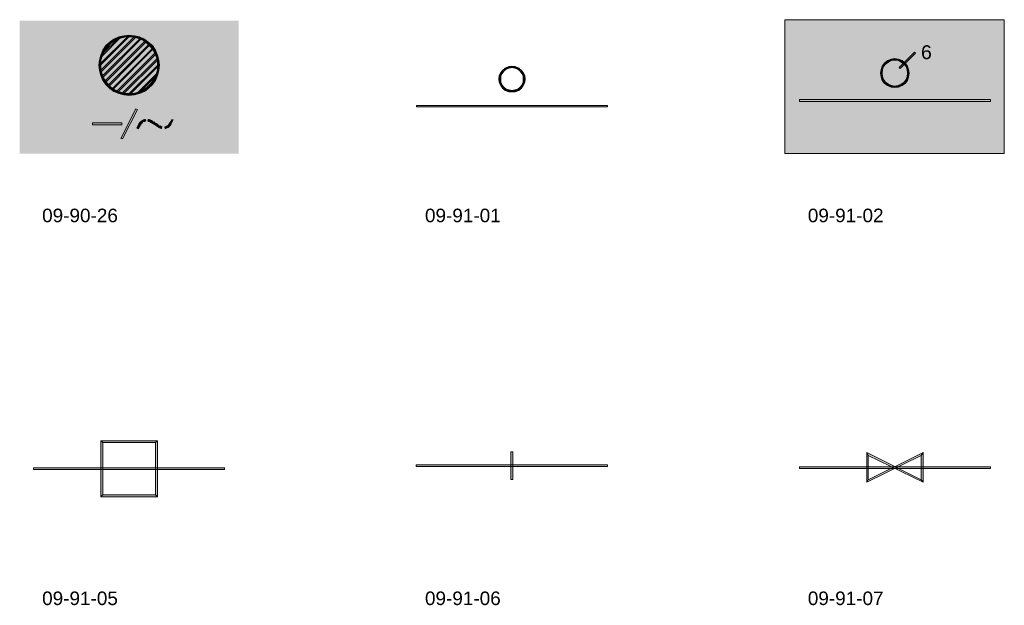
# Model space of a CAD drawing. Header units: millimetres. Extents: x 11 to 308, y -2333 to 36.
# Tile 79 of 85: x 11 to 178, y -383 to -284. Entities that reach past the tile are written whole.
import ezdxf

# ---------------------------------------------------------------- set-up
doc = ezdxf.new("R2010")
doc.units = ezdxf.units.MM
for name, color, linetype, lineweight in [('DGE_DATOS', 7, 'Continuous', 0), ('DGE_SIMBOLOS', 7, 'Continuous', 0), ('DGE_TEXTOS', 7, 'Continuous', 0)]:
    doc.layers.add(name, color=color, linetype=linetype, lineweight=lineweight)
doc.styles.add('DGE_ARIAL', font='arial.ttf')

# ---------------------------------------------------------------- blocks, each defined once
blk = doc.blocks.new('DGE_09_90_26')
at = {"layer": 'DGE_SIMBOLOS', "true_color": 0xffffff}
blk.add_hatch(color=7, dxfattribs=at).paths.add_polyline_path([(-18.81, 11.21), (18.36, 11.21), (18.36, -11.39), (-18.81, -11.39), (-18.81, 11.21)], flags=0)
at = {"layer": 'DGE_SIMBOLOS', "true_color": 0x000000}
for points in [[(-5.26, 3.76), (-5.09, 3.59), (-0.35, 8.67), (-5.26, 3.76)], [(-5.18, 2.66), (-5.01, 2.49), (0.75, 8.59), (-5.18, 2.66)], [(-5.09, 3.59), (-0.35, 8.67), (-0.18, 8.59), (-5.09, 3.59)], [(-5.01, 2.49), (0.75, 8.59), (0.92, 8.42), (-5.01, 2.49)], [(-5.01, 5.29), (-4.84, 5.12), (-1.88, 8.42), (-5.01, 5.29)], [(-4.84, 5.12), (-1.88, 8.42), (-1.71, 8.34), (-4.84, 5.12)], [(-1.96, 8.5), (-1.88, 8.17), (-2.81, 8.08), (-1.96, 8.5)], [(-1.11, 8.67), (-1.03, 8.42), (-1.96, 8.5), (-1.11, 8.67)], [(-1.03, 8.42), (-1.96, 8.5), (-1.88, 8.17), (-1.03, 8.42)], [(-0.18, 8.76), (-0.18, 8.5), (-1.11, 8.67), (-0.18, 8.76)], [(-0.18, 8.5), (-1.11, 8.67), (-1.03, 8.42), (-0.18, 8.5)], [(0.66, 8.67), (0.58, 8.42), (-0.18, 8.76), (0.66, 8.67)], [(0.58, 8.42), (-0.18, 8.76), (-0.18, 8.5), (0.58, 8.42)], [(1.43, 8.17), (0.66, 8.67), (0.58, 8.42), (1.43, 8.17)], [(1.51, 8.5), (1.43, 8.17), (0.66, 8.67), (1.51, 8.5)], [(2.19, 7.83), (1.51, 8.5), (1.43, 8.17), (2.19, 7.83)], [(2.36, 8.08), (2.19, 7.83), (1.51, 8.5), (2.36, 8.08)], [(-4.84, 1.73), (-4.67, 1.56), (1.76, 8.25), (-4.84, 1.73)], [(-4.67, 1.56), (1.76, 8.25), (1.85, 8.17), (-4.67, 1.56)], [(-4.16, 6.98), (-3.91, 6.73), (-4.67, 6.22), (-4.16, 6.98)], [(-3.91, 6.73), (-4.67, 6.22), (-4.42, 6.05), (-3.91, 6.73)], [(-4.42, 0.88), (-4.25, 0.72), (2.53, 7.83), (-4.42, 0.88)], [(-4.25, 0.72), (2.53, 7.83), (2.7, 7.66), (-4.25, 0.72)], [(-3.49, 7.57), (-3.32, 7.32), (-4.16, 6.98), (-3.49, 7.57)], [(-3.32, 7.32), (-4.16, 6.98), (-3.91, 6.73), (-3.32, 7.32)], [(-3.82, 0.21), (-3.65, 0.04), (3.2, 7.23), (-3.82, 0.21)], [(-3.65, 0.04), (3.2, 7.23), (3.37, 7.15), (-3.65, 0.04)], [(-2.81, 8.08), (-2.64, 7.83), (-3.49, 7.57), (-2.81, 8.08)], [(-2.64, 7.83), (-3.49, 7.57), (-3.32, 7.32), (-2.64, 7.83)], [(-1.88, 8.17), (-2.81, 8.08), (-2.64, 7.83), (-1.88, 8.17)], [(2.86, 7.32), (2.36, 8.08), (2.19, 7.83), (2.86, 7.32)], [(3.03, 7.57), (2.86, 7.32), (2.36, 8.08), (3.03, 7.57)], [(3.46, 6.73), (3.03, 7.57), (2.86, 7.32), (3.46, 6.73)], [(3.71, 6.98), (3.46, 6.73), (3.03, 7.57), (3.71, 6.98)], [(3.97, 6.05), (3.71, 6.98), (3.46, 6.73), (3.97, 6.05)], [(4.22, 6.22), (3.97, 6.05), (3.71, 6.98), (4.22, 6.22)], [(-5.01, 5.37), (-4.76, 5.29), (-5.26, 4.53), (-5.01, 5.37)], [(-4.76, 5.29), (-5.26, 4.53), (-5.01, 4.53), (-4.76, 5.29)], [(-4.67, 6.22), (-4.42, 6.05), (-5.01, 5.37), (-4.67, 6.22)], [(-4.42, 6.05), (-5.01, 5.37), (-4.76, 5.29), (-4.42, 6.05)], [(-3.15, -0.39), (-2.98, -0.47), (3.8, 6.56), (-3.15, -0.39)], [(-2.98, -0.47), (3.8, 6.56), (3.88, 6.47), (-2.98, -0.47)], [(-2.38, -0.81), (-2.22, -0.98), (4.22, 5.8), (-2.38, -0.81)], [(-2.22, -0.98), (4.22, 5.8), (4.39, 5.63), (-2.22, -0.98)], [(4.3, 5.29), (4.22, 6.22), (3.97, 6.05), (4.3, 5.29)], [(4.56, 5.37), (4.3, 5.29), (4.22, 6.22), (4.56, 5.37)], [(4.56, 4.53), (4.56, 5.37), (4.3, 5.29), (4.56, 4.53)], [(4.81, 4.53), (4.56, 4.53), (4.56, 5.37), (4.81, 4.53)], [(-5.26, 4.53), (-5.01, 4.53), (-5.35, 3.68), (-5.26, 4.53)], [(-5.01, 4.53), (-5.35, 3.68), (-5.01, 3.68), (-5.01, 4.53)], [(-5.35, 3.68), (-5.01, 3.68), (-5.26, 2.75), (-5.35, 3.68)], [(-5.01, 3.68), (-5.26, 2.75), (-5.01, 2.83), (-5.01, 3.68)], [(-1.45, -1.15), (-1.28, -1.32), (4.56, 4.86), (-1.45, -1.15)], [(-1.28, -1.32), (4.56, 4.86), (4.73, 4.69), (-1.28, -1.32)], [(-0.27, -1.23), (-0.18, -1.4), (4.64, 3.68), (-0.27, -1.23)], [(-0.18, -1.4), (4.64, 3.68), (4.81, 3.59), (-0.18, -1.4)], [(4.9, 3.68), (4.56, 3.68), (4.81, 4.53), (4.9, 3.68)], [(4.56, 3.68), (4.81, 4.53), (4.56, 4.53), (4.56, 3.68)], [(4.81, 2.75), (4.56, 2.83), (4.9, 3.68), (4.81, 2.75)], [(4.56, 2.83), (4.9, 3.68), (4.56, 3.68), (4.56, 2.83)], [(-5.26, 2.75), (-5.01, 2.83), (-5.01, 1.9), (-5.26, 2.75)], [(-5.01, 2.83), (-5.01, 1.9), (-4.76, 1.99), (-5.01, 2.83)], [(-5.01, 1.9), (-4.76, 1.99), (-4.67, 1.05), (-5.01, 1.9)], [(-4.76, 1.99), (-4.67, 1.05), (-4.42, 1.22), (-4.76, 1.99)], [(1.17, -1.06), (1.34, -1.15), (4.47, 2.24), (1.17, -1.06)], [(1.34, -1.15), (4.47, 2.24), (4.56, 2.07), (1.34, -1.15)], [(3.97, 1.22), (4.56, 1.9), (4.3, 1.99), (3.97, 1.22)], [(4.22, 1.05), (3.97, 1.22), (4.56, 1.9), (4.22, 1.05)], [(4.3, 1.99), (4.81, 2.75), (4.56, 2.83), (4.3, 1.99)], [(4.56, 1.9), (4.3, 1.99), (4.81, 2.75), (4.56, 1.9)], [(-4.67, 1.05), (-4.42, 1.22), (-4.16, 0.38), (-4.67, 1.05)], [(-4.42, 1.22), (-4.16, 0.38), (-3.91, 0.55), (-4.42, 1.22)], [(-4.16, 0.38), (-3.91, 0.55), (-3.49, -0.3), (-4.16, 0.38)], [(-3.91, 0.55), (-3.49, -0.3), (-3.32, -0.05), (-3.91, 0.55)], [(2.86, -0.05), (3.71, 0.38), (3.46, 0.55), (2.86, -0.05)], [(3.03, -0.3), (2.86, -0.05), (3.71, 0.38), (3.03, -0.3)], [(3.46, 0.55), (4.22, 1.05), (3.97, 1.22), (3.46, 0.55)], [(3.71, 0.38), (3.46, 0.55), (4.22, 1.05), (3.71, 0.38)], [(-3.49, -0.3), (-3.32, -0.05), (-2.81, -0.81), (-3.49, -0.3)], [(-3.32, -0.05), (-2.81, -0.81), (-2.64, -0.55), (-3.32, -0.05)], [(-2.81, -0.81), (-2.64, -0.55), (-1.96, -1.15), (-2.81, -0.81)], [(-2.64, -0.55), (-1.96, -1.15), (-1.88, -0.89), (-2.64, -0.55)], [(-1.96, -1.15), (-1.88, -0.89), (-1.11, -1.4), (-1.96, -1.15)], [(-1.88, -0.89), (-1.11, -1.4), (-1.03, -1.15), (-1.88, -0.89)], [(-1.11, -1.4), (-1.03, -1.15), (-0.18, -1.49), (-1.11, -1.4)], [(-1.03, -1.15), (-0.18, -1.49), (-0.18, -1.15), (-1.03, -1.15)], [(-0.18, -1.49), (-0.18, -1.15), (0.66, -1.4), (-0.18, -1.49)], [(-0.18, -1.15), (0.66, -1.4), (0.58, -1.15), (-0.18, -1.15)], [(0.58, -1.15), (1.51, -1.15), (1.43, -0.89), (0.58, -1.15)], [(0.66, -1.4), (0.58, -1.15), (1.51, -1.15), (0.66, -1.4)], [(1.43, -0.89), (2.36, -0.81), (2.19, -0.55), (1.43, -0.89)], [(1.51, -1.15), (1.43, -0.89), (2.36, -0.81), (1.51, -1.15)], [(2.19, -0.55), (3.03, -0.3), (2.86, -0.05), (2.19, -0.55)], [(2.36, -0.81), (2.19, -0.55), (3.03, -0.3), (2.36, -0.81)], [(0.92, -3.77), (-1.37, -8.85), (-1.62, -8.77), (0.92, -3.77)], [(1.17, -3.86), (0.92, -3.77), (-1.37, -8.85), (1.17, -3.86)], [(-1.45, -6.48), (-1.45, -6.14), (-6.45, -6.48), (-1.45, -6.48)], [(-1.45, -6.14), (-6.45, -6.48), (-6.45, -6.14), (-1.45, -6.14)], [(1.26, -6.65), (1.34, -7.16), (1.09, -6.99), (1.26, -6.65)], [(1.43, -6.31), (1.51, -6.74), (1.26, -6.65), (1.43, -6.31)], [(1.51, -6.74), (1.26, -6.65), (1.34, -7.16), (1.51, -6.74)], [(1.59, -6.06), (1.68, -6.48), (1.43, -6.31), (1.59, -6.06)], [(1.68, -6.48), (1.43, -6.31), (1.51, -6.74), (1.68, -6.48)], [(1.76, -5.89), (1.85, -6.23), (1.59, -6.06), (1.76, -5.89)], [(1.85, -6.23), (1.59, -6.06), (1.68, -6.48), (1.85, -6.23)], [(2.02, -5.72), (2.02, -6.06), (1.76, -5.89), (2.02, -5.72)], [(2.02, -6.06), (1.76, -5.89), (1.85, -6.23), (2.02, -6.06)], [(2.19, -5.63), (2.1, -5.97), (2.02, -5.72), (2.19, -5.63)], [(2.1, -5.97), (2.02, -5.72), (2.02, -6.06), (2.1, -5.97)], [(2.27, -5.89), (2.19, -5.63), (2.1, -5.97), (2.27, -5.89)], [(2.36, -5.55), (2.27, -5.89), (2.19, -5.63), (2.36, -5.55)], [(2.44, -5.89), (2.36, -5.55), (2.27, -5.89), (2.44, -5.89)], [(2.53, -5.55), (2.44, -5.89), (2.36, -5.55), (2.53, -5.55)], [(2.53, -5.89), (2.53, -5.55), (2.44, -5.89), (2.53, -5.89)], [(2.7, -5.8), (2.61, -5.55), (2.53, -5.89), (2.7, -5.8)], [(2.61, -5.55), (2.53, -5.89), (2.53, -5.55), (2.61, -5.55)], [(3.03, -5.89), (3.12, -5.55), (2.95, -5.8), (3.03, -5.89)], [(3.12, -5.89), (3.2, -5.55), (3.03, -5.89), (3.12, -5.89)], [(3.2, -5.55), (3.03, -5.89), (3.12, -5.55), (3.2, -5.55)], [(3.29, -5.63), (3.12, -5.89), (3.2, -5.55), (3.29, -5.63)], [(3.29, -5.97), (3.37, -5.63), (3.2, -5.89), (3.29, -5.97)], [(3.46, -5.72), (3.29, -5.97), (3.37, -5.63), (3.46, -5.72)], [(4.3, -6.23), (3.97, -6.4), (4.13, -6.14), (4.3, -6.23)], [(4.13, -6.48), (4.3, -6.23), (3.97, -6.4), (4.13, -6.48)], [(4.98, -6.99), (5.07, -6.65), (4.9, -6.9), (4.98, -6.99)], [(5.15, -6.74), (4.98, -6.99), (5.07, -6.65), (5.15, -6.74)], [(6.25, -6.65), (6.25, -6.99), (6.08, -6.74), (6.25, -6.65)], [(6.42, -6.57), (6.42, -6.9), (6.25, -6.65), (6.42, -6.57)], [(6.42, -6.9), (6.25, -6.65), (6.25, -6.99), (6.42, -6.9)], [(6.51, -6.4), (6.59, -6.74), (6.42, -6.57), (6.51, -6.4)], [(6.59, -6.74), (6.42, -6.57), (6.42, -6.9), (6.59, -6.74)], [(6.67, -6.14), (6.76, -6.57), (6.51, -6.4), (6.67, -6.14)], [(6.76, -6.57), (6.51, -6.4), (6.59, -6.74), (6.76, -6.57)], [(6.84, -5.89), (6.93, -6.31), (6.67, -6.14), (6.84, -5.89)], [(6.93, -6.31), (6.67, -6.14), (6.76, -6.57), (6.93, -6.31)], [(7.01, -5.55), (7.1, -5.97), (6.84, -5.89), (7.01, -5.55)], [(7.1, -5.97), (6.84, -5.89), (6.93, -6.31), (7.1, -5.97)], [(7.27, -5.63), (7.01, -5.55), (7.1, -5.97), (7.27, -5.63)], [(5.15, -7.07), (5.24, -6.74), (5.07, -6.99), (5.15, -7.07)], [(5.32, -6.82), (5.15, -7.07), (5.24, -6.74), (5.32, -6.82)], [(6, -6.74), (5.91, -7.07), (5.83, -6.82), (6, -6.74)], [(6, -7.07), (6, -6.74), (5.91, -7.07), (6, -7.07)], [(6.25, -6.99), (6.08, -6.74), (6, -7.07), (6.25, -6.99)], [(6.08, -6.74), (6, -7.07), (6, -6.74), (6.08, -6.74)]]:
    blk.add_hatch(color=18, dxfattribs=at).paths.add_polyline_path(points, flags=0)
at = {"layer": 'DGE_SIMBOLOS', "color": 18, "lineweight": 9, "true_color": 0x000000}
for points in [[(-5.26, 3.76), (-0.35, 8.67), (-0.18, 8.59), (-5.09, 3.68), (-5.26, 3.76)], [(-5.18, 2.66), (0.75, 8.59), (0.92, 8.42), (-5.01, 2.49), (-5.18, 2.66)], [(-5.01, 5.29), (-1.88, 8.42), (-1.71, 8.34), (-4.84, 5.12), (-5.01, 5.29)], [(-1.96, 8.5), (-2.81, 8.08), (-2.64, 7.83), (-1.88, 8.17), (-1.96, 8.5)], [(-1.11, 8.67), (-1.96, 8.5), (-1.88, 8.17), (-1.03, 8.42), (-1.11, 8.67)], [(-0.27, 8.76), (-1.11, 8.67), (-1.03, 8.42), (-0.27, 8.5), (-0.27, 8.76)], [(0.66, 8.67), (-0.27, 8.76), (-0.27, 8.5), (0.58, 8.42), (0.66, 8.67)], [(1.51, 8.5), (0.66, 8.67), (0.58, 8.42), (1.43, 8.17), (1.51, 8.5)], [(2.36, 8.08), (1.51, 8.5), (1.43, 8.17), (2.19, 7.83), (2.36, 8.08)], [(-4.84, 1.73), (1.68, 8.25), (1.85, 8.17), (-4.67, 1.56), (-4.84, 1.73)], [(-4.16, 6.98), (-4.67, 6.22), (-4.42, 6.05), (-3.91, 6.73), (-4.16, 6.98)], [(-4.42, 0.88), (2.53, 7.83), (2.7, 7.66), (-4.25, 0.72), (-4.42, 0.88)], [(-3.49, 7.57), (-4.16, 6.98), (-3.91, 6.73), (-3.32, 7.32), (-3.49, 7.57)], [(-3.82, 0.21), (3.2, 7.23), (3.37, 7.15), (-3.65, 0.04), (-3.82, 0.21)], [(-2.81, 8.08), (-3.49, 7.57), (-3.32, 7.32), (-2.64, 7.83), (-2.81, 8.08)], [(3.03, 7.57), (2.36, 8.08), (2.19, 7.83), (2.86, 7.32), (3.03, 7.57)], [(3.71, 6.98), (3.03, 7.57), (2.86, 7.32), (3.46, 6.73), (3.71, 6.98)], [(4.22, 6.22), (3.71, 6.98), (3.46, 6.73), (3.97, 6.05), (4.22, 6.22)], [(-5.01, 5.37), (-5.26, 4.53), (-5.01, 4.53), (-4.76, 5.29), (-5.01, 5.37)], [(-4.67, 6.22), (-5.01, 5.37), (-4.76, 5.29), (-4.42, 6.05), (-4.67, 6.22)], [(-3.15, -0.39), (3.8, 6.56), (3.88, 6.47), (-2.98, -0.47), (-3.15, -0.39)], [(-2.38, -0.81), (4.22, 5.8), (4.39, 5.63), (-2.22, -0.98), (-2.38, -0.81)], [(4.56, 5.37), (4.22, 6.22), (3.97, 6.05), (4.3, 5.29), (4.56, 5.37)], [(4.81, 4.53), (4.56, 5.37), (4.3, 5.29), (4.56, 4.53), (4.81, 4.53)], [(-5.26, 4.53), (-5.35, 3.68), (-5.01, 3.68), (-5.01, 4.53), (-5.26, 4.53)], [(-5.35, 3.68), (-5.26, 2.75), (-5.01, 2.83), (-5.01, 3.68), (-5.35, 3.68)], [(-1.45, -1.15), (4.56, 4.86), (4.73, 4.69), (-1.28, -1.32), (-1.45, -1.15)], [(-0.27, -1.23), (4.64, 3.68), (4.81, 3.59), (-0.18, -1.4), (-0.27, -1.23)], [(4.9, 3.68), (4.81, 4.53), (4.56, 4.53), (4.56, 3.68), (4.9, 3.68)], [(4.81, 2.75), (4.9, 3.68), (4.56, 3.68), (4.56, 2.83), (4.81, 2.75)], [(-5.26, 2.75), (-5.01, 1.9), (-4.76, 1.99), (-5.01, 2.83), (-5.26, 2.75)], [(-5.01, 1.9), (-4.67, 1.05), (-4.42, 1.22), (-4.76, 1.99), (-5.01, 1.9)], [(1.17, -1.06), (4.47, 2.24), (4.56, 2.07), (1.34, -1.15), (1.17, -1.06)], [(4.22, 1.05), (4.56, 1.9), (4.3, 1.99), (3.97, 1.22), (4.22, 1.05)], [(4.56, 1.9), (4.81, 2.75), (4.56, 2.83), (4.3, 1.99), (4.56, 1.9)], [(-4.67, 1.05), (-4.16, 0.38), (-3.91, 0.55), (-4.42, 1.22), (-4.67, 1.05)], [(-4.16, 0.38), (-3.49, -0.3), (-3.32, -0.05), (-3.91, 0.55), (-4.16, 0.38)], [(3.03, -0.3), (3.71, 0.38), (3.46, 0.55), (2.86, -0.05), (3.03, -0.3)], [(3.71, 0.38), (4.22, 1.05), (3.97, 1.22), (3.46, 0.55), (3.71, 0.38)], [(-3.49, -0.3), (-2.81, -0.81), (-2.64, -0.55), (-3.32, -0.05), (-3.49, -0.3)], [(-2.81, -0.81), (-1.96, -1.15), (-1.88, -0.89), (-2.64, -0.55), (-2.81, -0.81)], [(-1.96, -1.15), (-1.11, -1.4), (-1.03, -1.15), (-1.88, -0.89), (-1.96, -1.15)], [(-1.11, -1.4), (-0.27, -1.49), (-0.27, -1.15), (-1.03, -1.15), (-1.11, -1.4)], [(-0.27, -1.49), (0.66, -1.4), (0.58, -1.15), (-0.27, -1.15), (-0.27, -1.49)], [(0.66, -1.4), (1.51, -1.15), (1.43, -0.89), (0.58, -1.15), (0.66, -1.4)], [(1.51, -1.15), (2.36, -0.81), (2.19, -0.55), (1.43, -0.89), (1.51, -1.15)], [(2.36, -0.81), (3.03, -0.3), (2.86, -0.05), (2.19, -0.55), (2.36, -0.81)], [(1.17, -3.86), (-1.37, -8.85), (-1.62, -8.77), (0.92, -3.77), (1.17, -3.86)], [(-1.45, -6.48), (-6.45, -6.48), (-6.45, -6.14), (-1.45, -6.14), (-1.45, -6.48)], [(1.51, -6.74), (1.34, -7.16), (1.09, -6.99), (1.26, -6.65), (1.51, -6.74)], [(1.68, -6.48), (1.51, -6.74), (1.26, -6.65), (1.43, -6.31), (1.68, -6.48)], [(1.85, -6.23), (1.68, -6.48), (1.43, -6.31), (1.59, -6.06), (1.85, -6.23)], [(2.02, -6.06), (1.85, -6.23), (1.59, -6.06), (1.76, -5.89), (2.02, -6.06)], [(2.1, -5.97), (2.02, -6.06), (1.76, -5.89), (2.02, -5.72), (2.1, -5.97)], [(2.27, -5.89), (2.1, -5.97), (2.02, -5.72), (2.19, -5.63), (2.27, -5.89)], [(2.44, -5.89), (2.27, -5.89), (2.19, -5.63), (2.36, -5.55), (2.44, -5.89)], [(2.53, -5.8), (2.44, -5.89), (2.36, -5.55), (2.53, -5.55), (2.53, -5.8)], [(3.03, -5.89), (2.95, -5.8), (3.03, -5.55), (3.12, -5.55), (3.03, -5.89)], [(3.12, -5.89), (3.03, -5.89), (3.12, -5.55), (3.2, -5.55), (3.12, -5.89)], [(3.2, -5.89), (3.12, -5.89), (3.2, -5.55), (3.29, -5.63), (3.2, -5.89)], [(3.29, -5.97), (3.37, -5.63), (3.2, -5.89), (3.29, -5.97)], [(3.37, -5.97), (3.29, -5.97), (3.37, -5.63), (3.46, -5.72), (3.37, -5.97)], [(3.46, -6.06), (3.37, -5.97), (3.54, -5.72), (3.63, -5.72), (3.46, -6.06)], [(3.54, -6.06), (3.46, -6.06), (3.63, -5.72), (3.63, -5.8), (3.54, -6.06)], [(3.63, -6.14), (3.63, -6.06), (3.71, -5.8), (3.8, -5.89), (3.63, -6.14)], [(3.71, -6.23), (3.63, -6.14), (3.8, -5.89), (3.88, -5.97), (3.71, -6.23)], [(3.88, -6.31), (3.8, -6.23), (3.97, -5.97), (4.05, -6.06), (3.88, -6.31)], [(3.97, -6.4), (3.88, -6.31), (4.05, -6.06), (4.13, -6.14), (3.97, -6.4)], [(4.13, -6.48), (3.97, -6.4), (4.13, -6.14), (4.3, -6.23), (4.13, -6.48)], [(4.3, -6.57), (4.22, -6.48), (4.39, -6.23), (4.47, -6.31), (4.3, -6.57)], [(4.39, -6.65), (4.3, -6.57), (4.47, -6.31), (4.56, -6.4), (4.39, -6.65)], [(4.47, -6.74), (4.39, -6.65), (4.56, -6.4), (4.64, -6.48), (4.47, -6.74)], [(4.64, -6.82), (4.56, -6.74), (4.73, -6.48), (4.81, -6.57), (4.64, -6.82)], [(4.73, -6.9), (4.73, -6.82), (4.81, -6.57), (4.9, -6.65), (4.73, -6.9)], [(4.98, -6.99), (4.9, -6.9), (4.98, -6.65), (5.07, -6.65), (4.98, -6.99)], [(5.07, -6.99), (4.98, -6.99), (5.07, -6.65), (5.15, -6.74), (5.07, -6.99)], [(6.42, -6.9), (6.25, -6.99), (6.08, -6.74), (6.25, -6.65), (6.42, -6.9)], [(6.59, -6.74), (6.42, -6.9), (6.25, -6.65), (6.42, -6.57), (6.59, -6.74)], [(6.76, -6.57), (6.59, -6.74), (6.42, -6.57), (6.51, -6.4), (6.76, -6.57)], [(6.93, -6.31), (6.76, -6.57), (6.51, -6.4), (6.67, -6.14), (6.93, -6.31)], [(7.1, -5.97), (6.93, -6.31), (6.67, -6.14), (6.84, -5.89), (7.1, -5.97)], [(7.27, -5.63), (7.1, -5.97), (6.84, -5.89), (7.01, -5.55), (7.27, -5.63)], [(5.15, -7.07), (5.24, -6.74), (5.07, -6.99), (5.15, -7.07)], [(5.24, -7.07), (5.15, -7.07), (5.24, -6.74), (5.32, -6.82), (5.24, -7.07)], [(6, -7.07), (5.91, -7.07), (5.83, -6.82), (6, -6.74), (6, -7.07)], [(6.25, -6.99), (6, -7.07), (6, -6.74), (6.08, -6.74), (6.25, -6.99)]]:
    blk.add_lwpolyline(points, close=True, dxfattribs=at)
blk = doc.blocks.new('DGE_09_91_01')
at = {"layer": 'DGE_SIMBOLOS', "true_color": 0x000000}
for points in [[(-0.78, 3.42), (-0.69, 3.17), (-1.37, 3.17), (-0.78, 3.42)], [(-0.18, 3.51), (-0.18, 3.26), (-0.78, 3.42), (-0.18, 3.51)], [(-0.18, 3.26), (-0.78, 3.42), (-0.69, 3.17), (-0.18, 3.26)], [(0.32, 3.42), (0.24, 3.17), (-0.18, 3.51), (0.32, 3.42)], [(0.24, 3.17), (-0.18, 3.51), (-0.18, 3.26), (0.24, 3.17)], [(0.75, 3), (0.32, 3.42), (0.24, 3.17), (0.75, 3)], [(0.92, 3.17), (0.75, 3), (0.32, 3.42), (0.92, 3.17)], [(-2.38, 1.82), (-2.13, 1.82), (-2.47, 1.31), (-2.38, 1.82)], [(-2.13, 1.82), (-2.47, 1.31), (-2.13, 1.31), (-2.13, 1.82)], [(-2.13, 2.41), (-1.88, 2.24), (-2.38, 1.82), (-2.13, 2.41)], [(-1.88, 2.24), (-2.38, 1.82), (-2.13, 1.82), (-1.88, 2.24)], [(-1.79, 2.83), (-1.62, 2.66), (-2.13, 2.41), (-1.79, 2.83)], [(-1.62, 2.66), (-2.13, 2.41), (-1.88, 2.24), (-1.62, 2.66)], [(-1.37, 3.17), (-1.2, 3), (-1.79, 2.83), (-1.37, 3.17)], [(-1.2, 3), (-1.79, 2.83), (-1.62, 2.66), (-1.2, 3)], [(-0.69, 3.17), (-1.37, 3.17), (-1.2, 3), (-0.69, 3.17)], [(1.17, 2.66), (0.92, 3.17), (0.75, 3), (1.17, 2.66)], [(1.34, 2.83), (1.17, 2.66), (0.92, 3.17), (1.34, 2.83)], [(1.43, 2.24), (1.34, 2.83), (1.17, 2.66), (1.43, 2.24)], [(1.68, 2.41), (1.43, 2.24), (1.34, 2.83), (1.68, 2.41)], [(1.68, 1.82), (1.68, 2.41), (1.43, 2.24), (1.68, 1.82)], [(1.93, 1.82), (1.68, 1.82), (1.68, 2.41), (1.93, 1.82)], [(2.02, 1.31), (1.68, 1.31), (1.93, 1.82), (2.02, 1.31)], [(1.68, 1.31), (1.93, 1.82), (1.68, 1.82), (1.68, 1.31)], [(-2.47, 1.31), (-2.13, 1.31), (-2.38, 0.72), (-2.47, 1.31)], [(-2.13, 1.31), (-2.38, 0.72), (-2.13, 0.8), (-2.13, 1.31)], [(-2.38, 0.72), (-2.13, 0.8), (-2.13, 0.21), (-2.38, 0.72)], [(-2.13, 0.8), (-2.13, 0.21), (-1.88, 0.29), (-2.13, 0.8)], [(-2.13, 0.21), (-1.88, 0.29), (-1.79, -0.3), (-2.13, 0.21)], [(-1.88, 0.29), (-1.79, -0.3), (-1.62, -0.05), (-1.88, 0.29)], [(1.17, -0.05), (1.68, 0.21), (1.43, 0.29), (1.17, -0.05)], [(1.34, -0.3), (1.17, -0.05), (1.68, 0.21), (1.34, -0.3)], [(1.43, 0.29), (1.93, 0.72), (1.68, 0.8), (1.43, 0.29)], [(1.68, 0.21), (1.43, 0.29), (1.93, 0.72), (1.68, 0.21)], [(1.93, 0.72), (1.68, 0.8), (2.02, 1.31), (1.93, 0.72)], [(1.68, 0.8), (2.02, 1.31), (1.68, 1.31), (1.68, 0.8)], [(-1.79, -0.3), (-1.62, -0.05), (-1.37, -0.64), (-1.79, -0.3)], [(-1.62, -0.05), (-1.37, -0.64), (-1.2, -0.39), (-1.62, -0.05)], [(-1.37, -0.64), (-1.2, -0.39), (-0.78, -0.89), (-1.37, -0.64)], [(-1.2, -0.39), (-0.78, -0.89), (-0.69, -0.55), (-1.2, -0.39)], [(-0.78, -0.89), (-0.69, -0.55), (-0.18, -0.89), (-0.78, -0.89)], [(-0.69, -0.55), (-0.18, -0.89), (-0.18, -0.64), (-0.69, -0.55)], [(-0.18, -0.64), (0.32, -0.89), (0.24, -0.55), (-0.18, -0.64)], [(-0.18, -0.89), (-0.18, -0.64), (0.32, -0.89), (-0.18, -0.89)], [(0.24, -0.55), (0.92, -0.64), (0.75, -0.39), (0.24, -0.55)], [(0.32, -0.89), (0.24, -0.55), (0.92, -0.64), (0.32, -0.89)], [(0.75, -0.39), (1.34, -0.3), (1.17, -0.05), (0.75, -0.39)], [(0.92, -0.64), (0.75, -0.39), (1.34, -0.3), (0.92, -0.64)], [(-16.44, -3.18), (-16.44, -3.43), (15.99, -3.18), (-16.44, -3.18)], [(-16.44, -3.43), (15.99, -3.18), (15.99, -3.43), (-16.44, -3.43)]]:
    blk.add_hatch(color=18, dxfattribs=at).paths.add_polyline_path(points, flags=0)
at = {"layer": 'DGE_SIMBOLOS', "color": 18, "lineweight": 9, "true_color": 0x000000}
for points in [[(-0.78, 3.42), (-1.37, 3.17), (-1.2, 3), (-0.69, 3.17), (-0.78, 3.42)], [(-0.27, 3.51), (-0.78, 3.42), (-0.69, 3.17), (-0.27, 3.26), (-0.27, 3.51)], [(0.32, 3.42), (-0.27, 3.51), (-0.27, 3.26), (0.24, 3.17), (0.32, 3.42)], [(0.92, 3.17), (0.32, 3.42), (0.24, 3.17), (0.75, 3), (0.92, 3.17)], [(-2.38, 1.9), (-2.47, 1.31), (-2.13, 1.31), (-2.13, 1.82), (-2.38, 1.9)], [(-2.13, 2.41), (-2.38, 1.9), (-2.13, 1.82), (-1.88, 2.24), (-2.13, 2.41)], [(-1.79, 2.83), (-2.13, 2.41), (-1.88, 2.24), (-1.62, 2.66), (-1.79, 2.83)], [(-1.37, 3.17), (-1.79, 2.83), (-1.62, 2.66), (-1.2, 3), (-1.37, 3.17)], [(1.34, 2.83), (0.92, 3.17), (0.75, 3), (1.17, 2.66), (1.34, 2.83)], [(1.68, 2.41), (1.34, 2.83), (1.17, 2.66), (1.43, 2.24), (1.68, 2.41)], [(1.93, 1.9), (1.68, 2.41), (1.43, 2.24), (1.68, 1.82), (1.93, 1.9)], [(2.02, 1.31), (1.93, 1.9), (1.68, 1.82), (1.68, 1.31), (2.02, 1.31)], [(-2.47, 1.31), (-2.38, 0.72), (-2.13, 0.8), (-2.13, 1.31), (-2.47, 1.31)], [(-2.38, 0.72), (-2.13, 0.21), (-1.88, 0.29), (-2.13, 0.8), (-2.38, 0.72)], [(-2.13, 0.21), (-1.79, -0.3), (-1.62, -0.05), (-1.88, 0.29), (-2.13, 0.21)], [(1.34, -0.3), (1.68, 0.21), (1.43, 0.29), (1.17, -0.05), (1.34, -0.3)], [(1.68, 0.21), (1.93, 0.72), (1.68, 0.8), (1.43, 0.29), (1.68, 0.21)], [(1.93, 0.72), (2.02, 1.31), (1.68, 1.31), (1.68, 0.8), (1.93, 0.72)], [(-1.79, -0.3), (-1.37, -0.64), (-1.2, -0.39), (-1.62, -0.05), (-1.79, -0.3)], [(-1.37, -0.64), (-0.78, -0.89), (-0.69, -0.55), (-1.2, -0.39), (-1.37, -0.64)], [(-0.78, -0.89), (-0.27, -0.89), (-0.27, -0.64), (-0.69, -0.55), (-0.78, -0.89)], [(-0.27, -0.89), (0.32, -0.89), (0.24, -0.55), (-0.27, -0.64), (-0.27, -0.89)], [(0.32, -0.89), (0.92, -0.64), (0.75, -0.39), (0.24, -0.55), (0.32, -0.89)], [(0.92, -0.64), (1.34, -0.3), (1.17, -0.05), (0.75, -0.39), (0.92, -0.64)], [(-16.44, -3.18), (15.99, -3.18), (15.99, -3.43), (-16.44, -3.43), (-16.44, -3.18)]]:
    blk.add_lwpolyline(points, close=True, dxfattribs=at)
blk = doc.blocks.new('DGE_09_91_02')
at = {"layer": 'DGE_SIMBOLOS', "true_color": 0xffffff}
blk.add_hatch(color=7, dxfattribs=at).paths.add_polyline_path([(-18.81, 11.3), (18.36, 11.3), (18.36, -11.31), (-18.81, -11.31), (-18.81, 11.3)], flags=0)
at = {"layer": 'DGE_SIMBOLOS', "true_color": 0x000000}
for points in [[(0.49, 3.26), (0.66, 3.09), (3.12, 5.88), (0.49, 3.26)], [(0.66, 3.09), (3.12, 5.88), (3.29, 5.63), (0.66, 3.09)], [(-2.38, 3.51), (-2.13, 3.42), (-2.55, 2.92), (-2.38, 3.51)], [(-2.13, 3.42), (-2.55, 2.92), (-2.3, 2.92), (-2.13, 3.42)], [(-1.96, 4.02), (-1.79, 3.85), (-2.38, 3.51), (-1.96, 4.02)], [(-1.79, 3.85), (-2.38, 3.51), (-2.13, 3.42), (-1.79, 3.85)], [(-1.45, 4.44), (-1.28, 4.19), (-1.96, 4.02), (-1.45, 4.44)], [(-1.28, 4.19), (-1.96, 4.02), (-1.79, 3.85), (-1.28, 4.19)], [(-0.86, 4.69), (-0.78, 4.44), (-1.45, 4.44), (-0.86, 4.69)], [(-0.78, 4.44), (-1.45, 4.44), (-1.28, 4.19), (-0.78, 4.44)], [(-0.18, 4.78), (-0.18, 4.53), (-0.86, 4.69), (-0.18, 4.78)], [(-0.18, 4.53), (-0.86, 4.69), (-0.78, 4.44), (-0.18, 4.53)], [(0.41, 4.69), (0.32, 4.44), (-0.18, 4.78), (0.41, 4.69)], [(0.32, 4.44), (-0.18, 4.78), (-0.18, 4.53), (0.32, 4.44)], [(0.83, 4.19), (0.41, 4.69), (0.32, 4.44), (0.83, 4.19)], [(1, 4.44), (0.83, 4.19), (0.41, 4.69), (1, 4.44)], [(1.34, 3.85), (1, 4.44), (0.83, 4.19), (1.34, 3.85)], [(1.51, 4.02), (1.34, 3.85), (1, 4.44), (1.51, 4.02)], [(1.68, 3.42), (1.51, 4.02), (1.34, 3.85), (1.68, 3.42)], [(1.93, 3.51), (1.68, 3.42), (1.51, 4.02), (1.93, 3.51)], [(1.85, 2.92), (1.93, 3.51), (1.68, 3.42), (1.85, 2.92)], [(2.1, 2.92), (1.85, 2.92), (1.93, 3.51), (2.1, 2.92)], [(-2.55, 2.92), (-2.3, 2.92), (-2.64, 2.32), (-2.55, 2.92)], [(-2.3, 2.92), (-2.64, 2.32), (-2.38, 2.32), (-2.3, 2.92)], [(-2.64, 2.32), (-2.38, 2.32), (-2.55, 1.65), (-2.64, 2.32)], [(-2.38, 2.32), (-2.55, 1.65), (-2.3, 1.73), (-2.38, 2.32)], [(-2.55, 1.65), (-2.3, 1.73), (-2.38, 1.05), (-2.55, 1.65)], [(-2.3, 1.73), (-2.38, 1.05), (-2.13, 1.22), (-2.3, 1.73)], [(1.68, 1.22), (2.1, 1.65), (1.85, 1.73), (1.68, 1.22)], [(1.93, 2.32), (2.1, 2.92), (1.85, 2.92), (1.93, 2.32)], [(2.1, 1.65), (1.85, 1.73), (2.19, 2.32), (2.1, 1.65)], [(1.85, 1.73), (2.19, 2.32), (1.93, 2.32), (1.85, 1.73)], [(2.19, 2.32), (1.93, 2.32), (2.1, 2.92), (2.19, 2.32)], [(-2.38, 1.05), (-2.13, 1.22), (-1.96, 0.55), (-2.38, 1.05)], [(-2.13, 1.22), (-1.96, 0.55), (-1.79, 0.8), (-2.13, 1.22)], [(-1.96, 0.55), (-1.79, 0.8), (-1.45, 0.21), (-1.96, 0.55)], [(-1.79, 0.8), (-1.45, 0.21), (-1.28, 0.46), (-1.79, 0.8)], [(-1.45, 0.21), (-1.28, 0.46), (-0.86, -0.05), (-1.45, 0.21)], [(-1.28, 0.46), (-0.86, -0.05), (-0.78, 0.21), (-1.28, 0.46)], [(-0.86, -0.05), (-0.78, 0.21), (-0.18, -0.13), (-0.86, -0.05)], [(-0.78, 0.21), (-0.18, -0.13), (-0.18, 0.12), (-0.78, 0.21)], [(-0.18, 0.12), (0.41, -0.05), (0.32, 0.21), (-0.18, 0.12)], [(-0.18, -0.13), (-0.18, 0.12), (0.41, -0.05), (-0.18, -0.13)], [(0.32, 0.21), (1, 0.21), (0.83, 0.46), (0.32, 0.21)], [(0.41, -0.05), (0.32, 0.21), (1, 0.21), (0.41, -0.05)], [(0.83, 0.46), (1.51, 0.55), (1.34, 0.8), (0.83, 0.46)], [(1, 0.21), (0.83, 0.46), (1.51, 0.55), (1, 0.21)], [(1.34, 0.8), (1.93, 1.05), (1.68, 1.22), (1.34, 0.8)], [(1.51, 0.55), (1.34, 0.8), (1.93, 1.05), (1.51, 0.55)], [(1.93, 1.05), (1.68, 1.22), (2.1, 1.65), (1.93, 1.05)], [(-16.44, -2.16), (-16.44, -2.5), (15.99, -2.16), (-16.44, -2.16)], [(-16.44, -2.5), (15.99, -2.16), (15.99, -2.5), (-16.44, -2.5)]]:
    blk.add_hatch(color=18, dxfattribs=at).paths.add_polyline_path(points, flags=0)
at = {"layer": 'DGE_SIMBOLOS', "color": 7, "lineweight": 9, "true_color": 0xffffff}
blk.add_lwpolyline([(-18.89, 11.38), (18.36, 11.38), (18.36, -11.31), (-18.89, -11.31), (-18.89, 11.38)], close=True, dxfattribs=at)
at = {"layer": 'DGE_SIMBOLOS', "color": 18, "lineweight": 9, "true_color": 0x000000}
for points in [[(0.49, 3.26), (3.12, 5.88), (3.29, 5.71), (0.66, 3.09), (0.49, 3.26)], [(-2.38, 3.51), (-2.55, 2.92), (-2.3, 2.92), (-2.13, 3.42), (-2.38, 3.51)], [(-1.96, 4.02), (-2.38, 3.51), (-2.13, 3.42), (-1.79, 3.85), (-1.96, 4.02)], [(-1.45, 4.44), (-1.96, 4.02), (-1.79, 3.85), (-1.28, 4.19), (-1.45, 4.44)], [(-0.86, 4.69), (-1.45, 4.44), (-1.28, 4.19), (-0.78, 4.44), (-0.86, 4.69)], [(-0.27, 4.78), (-0.86, 4.69), (-0.78, 4.44), (-0.27, 4.53), (-0.27, 4.78)], [(0.41, 4.69), (-0.27, 4.78), (-0.27, 4.53), (0.32, 4.44), (0.41, 4.69)], [(1, 4.44), (0.41, 4.69), (0.32, 4.44), (0.83, 4.19), (1, 4.44)], [(1.51, 4.02), (1, 4.44), (0.83, 4.19), (1.34, 3.85), (1.51, 4.02)], [(1.93, 3.51), (1.51, 4.02), (1.34, 3.85), (1.68, 3.42), (1.93, 3.51)], [(2.1, 2.92), (1.93, 3.51), (1.68, 3.42), (1.85, 2.92), (2.1, 2.92)], [(-2.55, 2.92), (-2.64, 2.32), (-2.38, 2.32), (-2.3, 2.92), (-2.55, 2.92)], [(-2.64, 2.32), (-2.55, 1.65), (-2.3, 1.73), (-2.38, 2.32), (-2.64, 2.32)], [(-2.55, 1.65), (-2.38, 1.05), (-2.13, 1.22), (-2.3, 1.73), (-2.55, 1.65)], [(1.93, 1.05), (2.1, 1.65), (1.85, 1.73), (1.68, 1.22), (1.93, 1.05)], [(2.19, 2.32), (2.1, 2.92), (1.85, 2.92), (1.93, 2.32), (2.19, 2.32)], [(2.1, 1.65), (2.19, 2.32), (1.93, 2.32), (1.85, 1.73), (2.1, 1.65)], [(-2.38, 1.05), (-1.96, 0.55), (-1.79, 0.8), (-2.13, 1.22), (-2.38, 1.05)], [(-1.96, 0.55), (-1.45, 0.21), (-1.28, 0.46), (-1.79, 0.8), (-1.96, 0.55)], [(-1.45, 0.21), (-0.86, -0.05), (-0.78, 0.21), (-1.28, 0.46), (-1.45, 0.21)], [(-0.86, -0.05), (-0.27, -0.13), (-0.27, 0.12), (-0.78, 0.21), (-0.86, -0.05)], [(-0.27, -0.13), (0.41, -0.05), (0.32, 0.21), (-0.27, 0.12), (-0.27, -0.13)], [(0.41, -0.05), (1, 0.21), (0.83, 0.46), (0.32, 0.21), (0.41, -0.05)], [(1, 0.21), (1.51, 0.55), (1.34, 0.8), (0.83, 0.46), (1, 0.21)], [(1.51, 0.55), (1.93, 1.05), (1.68, 1.22), (1.34, 0.8), (1.51, 0.55)], [(-16.44, -2.16), (15.99, -2.16), (15.99, -2.5), (-16.44, -2.5), (-16.44, -2.16)]]:
    blk.add_lwpolyline(points, close=True, dxfattribs=at)
at = {"layer": 'DGE_TEXTOS', "style": 'DGE_ARIAL'}
blk.add_text('6', height=2.35, dxfattribs=at).set_placement((4.22, 4.69))
blk = doc.blocks.new('DGE_09_91_05')
at = {"layer": 'DGE_SIMBOLOS', "true_color": 0x000000}
for points in [[(-5.01, 4.86), (-4.67, 4.61), (4.56, 4.86), (-5.01, 4.86)], [(-5.01, -4.62), (-4.67, -4.28), (-5.01, 4.86), (-5.01, -4.62)], [(-4.67, -4.28), (-5.01, 4.86), (-4.67, 4.61), (-4.67, -4.28)], [(-4.67, 4.61), (4.56, 4.86), (4.3, 4.61), (-4.67, 4.61)], [(4.56, 4.86), (4.3, 4.61), (4.56, -4.62), (4.56, 4.86)], [(4.3, 4.61), (4.56, -4.62), (4.3, -4.28), (4.3, 4.61)], [(-16.44, 0.29), (-16.44, 0.04), (15.99, 0.29), (-16.44, 0.29)], [(-16.44, 0.04), (15.99, 0.29), (15.99, 0.04), (-16.44, 0.04)], [(4.56, -4.62), (4.3, -4.28), (-5.01, -4.62), (4.56, -4.62)], [(4.3, -4.28), (-5.01, -4.62), (-4.67, -4.28), (4.3, -4.28)]]:
    blk.add_hatch(color=18, dxfattribs=at).paths.add_polyline_path(points, flags=0)
at = {"layer": 'DGE_SIMBOLOS', "color": 18, "lineweight": 9, "true_color": 0x000000}
for points in [[(-5.01, 4.86), (4.56, 4.86), (4.22, 4.61), (-4.67, 4.61), (-5.01, 4.86)], [(-5.01, -4.62), (-5.01, 4.86), (-4.67, 4.61), (-4.67, -4.28), (-5.01, -4.62)], [(4.56, 4.86), (4.56, -4.62), (4.22, -4.28), (4.22, 4.61), (4.56, 4.86)], [(-16.44, 0.29), (15.99, 0.29), (15.99, 0.04), (-16.44, 0.04), (-16.44, 0.29)], [(4.56, -4.62), (-5.01, -4.62), (-4.67, -4.28), (4.22, -4.28), (4.56, -4.62)]]:
    blk.add_lwpolyline(points, close=True, dxfattribs=at)
blk = doc.blocks.new('DGE_09_91_06')
at = {"layer": 'DGE_SIMBOLOS', "true_color": 0x000000}
for points in [[(-0.1, 3), (-0.44, 3), (-0.1, -1.66), (-0.1, 3)], [(-0.44, 3), (-0.1, -1.66), (-0.44, -1.66), (-0.44, 3)], [(-16.52, 0.8), (-16.52, 0.55), (15.99, 0.8), (-16.52, 0.8)], [(-16.52, 0.55), (15.99, 0.8), (15.99, 0.55), (-16.52, 0.55)]]:
    blk.add_hatch(color=18, dxfattribs=at).paths.add_polyline_path(points, flags=0)
at = {"layer": 'DGE_SIMBOLOS', "color": 18, "lineweight": 9, "true_color": 0x000000}
for points in [[(-0.1, 3), (-0.1, -1.66), (-0.44, -1.66), (-0.44, 3), (-0.1, 3)], [(-16.52, 0.8), (15.99, 0.8), (15.99, 0.55), (-16.52, 0.55), (-16.52, 0.8)]]:
    blk.add_lwpolyline(points, close=True, dxfattribs=at)
blk = doc.blocks.new('DGE_09_91_07')
at = {"layer": 'DGE_SIMBOLOS', "true_color": 0x000000}
for points in [[(-4.67, 2.41), (-5.01, 2.92), (-4.67, -1.74), (-4.67, 2.41)], [(-5.01, 2.92), (-4.67, -1.74), (-5.01, -2.16), (-5.01, 2.92)], [(-4.67, -1.74), (-5.01, -2.16), (4.56, 2.92), (-4.67, -1.74)], [(-5.01, -2.16), (4.56, 2.92), (4.22, 2.41), (-5.01, -2.16)], [(4.22, -1.74), (-4.67, 2.41), (-5.01, 2.92), (4.22, -1.74)], [(4.56, -2.16), (4.22, -1.74), (-4.67, 2.41), (4.56, -2.16)], [(4.56, 2.92), (4.22, 2.41), (4.56, -2.16), (4.56, 2.92)], [(4.22, 2.41), (4.56, -2.16), (4.22, -1.74), (4.22, 2.41)], [(-16.44, 0.46), (-16.44, 0.21), (15.99, 0.46), (-16.44, 0.46)], [(-16.44, 0.21), (15.99, 0.46), (15.99, 0.21), (-16.44, 0.21)]]:
    blk.add_hatch(color=18, dxfattribs=at).paths.add_polyline_path(points, flags=0)
at = {"layer": 'DGE_SIMBOLOS', "color": 18, "lineweight": 9, "true_color": 0x000000}
for points in [[(-4.76, 2.41), (-4.76, -1.74), (-5.01, -2.16), (-5.01, 2.92), (-4.76, 2.41)], [(-4.76, -1.74), (4.56, 2.92), (4.22, 2.41), (-5.01, -2.16), (-4.76, -1.74)], [(4.56, -2.16), (-4.76, 2.41), (-5.01, 2.92), (4.22, -1.74), (4.56, -2.16)], [(4.56, 2.92), (4.56, -2.16), (4.22, -1.74), (4.22, 2.41), (4.56, 2.92)], [(-16.44, 0.46), (15.99, 0.46), (15.99, 0.21), (-16.44, 0.21), (-16.44, 0.46)]]:
    blk.add_lwpolyline(points, close=True, dxfattribs=at)

msp = doc.modelspace()

# ---------------------------------------------------------------- block references
for name, p in [('DGE_09_90_26', (30, -295)), ('DGE_09_91_02', (160, -295)), ('DGE_09_91_01', (95, -295)), ('DGE_09_91_05', (30, -360)), ('DGE_09_91_06', (95, -360)), ('DGE_09_91_07', (160, -360))]:
    msp.add_blockref(name, p)

# ---------------------------------------------------------------- texts
at = {"layer": 'DGE_DATOS', "style": 'DGE_ARIAL'}
for s, p in [('09-90-26', (15, -318)), ('09-91-01', (80, -318)), ('09-91-02', (145, -318)), ('09-91-05', (15, -383)), ('09-91-06', (80, -383)), ('09-91-07', (145, -383))]:
    msp.add_text(s, height=2.3, dxfattribs=at).set_placement(p)

doc.saveas('drawing.dxf')
